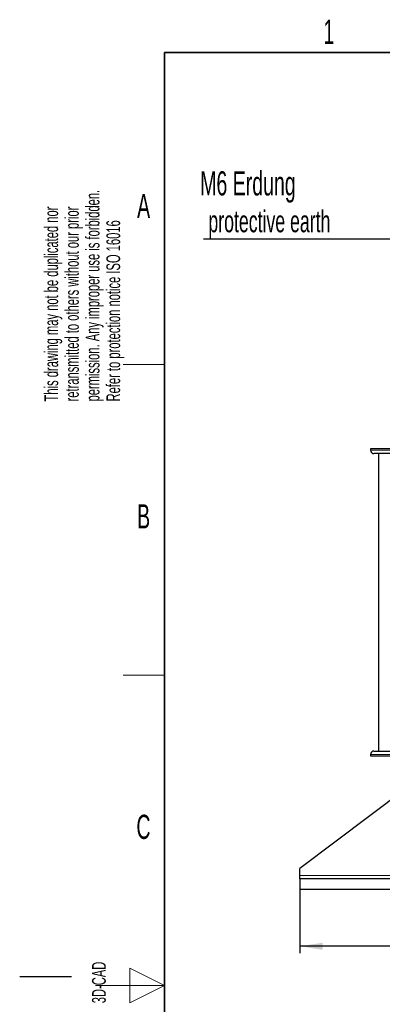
# Model space of a CAD drawing. Header units: millimetres. Extents: x 5 to 418, y 2 to 292.
# Tile 9 of 39: x 5 to 58, y 145 to 287. Entities that reach past the tile are written whole.
import ezdxf

# ---------------------------------------------------------------- set-up
doc = ezdxf.new("R2010")
doc.units = ezdxf.units.MM
doc.layers.add('SLD-0', color=7, linetype='Continuous')
doc.styles.add('SLDTEXTSTYLE0', font='TXT', dxfattribs={"width": 0.605})
doc.dimstyles.new('SLDDIMSTYLE0', dxfattribs={"dimtxt": 3.5, "dimasz": 3.302, "dimexe": 0, "dimexo": 0.0625, "dimgap": 0.875, "dimtad": 1, "dimlfac": 2, "dimrnd": 1e-09, "dimzin": 12, "dimdsep": 46, "dimtxsty": 'SLDTEXTSTYLE0', "dimsah": 1, "dimcen": 0.09, "dimadec": 0, "dimazin": 3, "dimtfac": 1, "dimtofl": 0, "dimtmove": 0, "dimatfit": 3, "dimfxl": 1, "dimfrac": 2, "dimtolj": 1, "dimtzin": 12, "dimarcsym": 0})

# ---------------------------------------------------------------- blocks, each defined once
blk = doc.blocks.new('SW_NOTE_0_1')
at = {"layer": 'SLD-0', "color": 0, "char_height": 2, "attachment_point": 1, "rotation": 90, "style": 'SLDTEXTSTYLE0'}
for s, insert in [('permission. Any improper use is forbidden.', (3.42, 0)), ('retransmitted to others without our prior', (0.42, 0)), ('This drawing may not be duplicated nor', (-2.58, 0)), ('Refer to protection notice ISO 16016', (6.42, 0))]:
    blk.add_mtext(s, dxfattribs=dict(at, insert=insert))
blk = doc.blocks.new('_D_2')
at = {"layer": 'SLD-0'}
for p, q in [((45.64, 161.19), (45.64, 151.94)), ((155.14, 161.19), (155.14, 151.94)), ((155.14, 152.94), (45.64, 152.94))]:
    blk.add_line(p, q, dxfattribs=at)
for points in [[(45.64, 152.94), (48.95, 152.43), (48.95, 153.45)], [(155.14, 152.94), (151.84, 153.45), (151.84, 152.43)]]:
    blk.add_solid(points, dxfattribs=at)
at = {"layer": 'SLD-0', "insert": (96.38, 157.45), "char_height": 3.5, "attachment_point": 1, "style": 'SLDTEXTSTYLE0'}
blk.add_mtext('219', dxfattribs=at)
blk = doc.blocks.new('SW_NOTE_0_16')
at = {"layer": 'SLD-0', "color": 0}
blk.add_line((-30.44, 0), (0, 0), dxfattribs=at)
at = {"layer": 'SLD-0', "color": 0, "attachment_point": 1, "style": 'SLDTEXTSTYLE0'}
for s, insert, char_height in [('M6 Erdung', (-30.9, 9.79), 3.5), ('protective earth', (-29.71, 4.13), 3.175)]:
    blk.add_mtext(s, dxfattribs=dict(at, insert=insert, char_height=char_height))

msp = doc.modelspace()

# ---------------------------------------------------------------- linework, layer by layer
at = {"color": 7, "linetype": 'Continuous', "lineweight": 25}
for p, q in [((55.8944, 225.0428), (55.8944, 224.8428)), ((59.8944, 225.0428), (55.8944, 225.0428)), ((57.0819, 224.3428), (57.0819, 181.2428)), ((55.8944, 180.7428), (55.8944, 180.5428)), ((55.8944, 180.5428), (59.8944, 180.5428)), ((62.8944, 177.1928), (45.6444, 164.1928)), ((45.6444, 163.1928), (45.6444, 164.1928)), ((45.6444, 162.6928), (45.6444, 163.1928)), ((45.6444, 162.6928), (45.6444, 161.1928)), ((155.1444, 162.6928), (45.6444, 162.6928)), ((155.1444, 161.1928), (45.6444, 161.1928))]:
    msp.add_line(p, q, dxfattribs=at)
at = {"color": 7, "linetype": 'Continuous', "lineweight": 18}
for p, q in [((55.8944, 224.8428), (59.8944, 224.8428)), ((59.8944, 180.7428), (55.8944, 180.7428)), ((94.1232, 163.1928), (45.6444, 163.1928))]:
    msp.add_line(p, q, dxfattribs=at)
at = {"color": 7, "linetype": 'Continuous', "lineweight": 25}
for centre, start, end in [((56.3944, 224.8428), 180, 270), ((56.3944, 180.7428), 90, 180)]:
    msp.add_arc(centre, 0.5, start, end, dxfattribs=at)
for points, knots in [([(59.8944, 224.3428), (59.4541, 224.3428), (58.7768, 224.3428), (57.9619, 224.3428), (57.4012, 224.3428), (56.9495, 224.3428), (56.513, 224.3428), (56.4411, 224.3428), (56.3944, 224.3428)], [0, 0, 0, 0, 0.23945684, 0.36836066, 0.5, 0.63163934, 0.76054316, 1, 1, 1, 1]), ([(56.3944, 181.2428), (56.4411, 181.2428), (56.513, 181.2428), (56.9495, 181.2428), (57.4012, 181.2428), (57.9619, 181.2428), (58.7768, 181.2428), (59.4541, 181.2428), (59.8944, 181.2428)], [0, 0, 0, 0, 0.239456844, 0.36836066, 0.5, 0.63163934, 0.760543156, 1, 1, 1, 1])]:
    msp.add_open_spline(points, degree=3, knots=knots, dxfattribs=at)
at = {"layer": 'SLD-0', "lineweight": 35}
for p, q in [((408, 282.5), (26, 282.5)), ((26, 282.5), (26, 12))]:
    msp.add_line(p, q, dxfattribs=at)
at = {"layer": 'SLD-0', "lineweight": 18}
for p, q in [((20, 237.25), (26, 237.25)), ((20, 192.25), (26, 192.25)), ((26, 147.25), (21, 149.75)), ((21, 149.75), (21, 144.75)), ((16, 147.25), (26, 147.25)), ((21, 144.75), (26, 147.25))]:
    msp.add_line(p, q, dxfattribs=at)
at = {"layer": 'SLD-0'}
msp.add_line((12.5, 148.5), (5, 148.5), dxfattribs=at)

# ---------------------------------------------------------------- block references
for name, p in [('SW_NOTE_0_1', (11.1564, 231.9088)), ('SW_NOTE_0_16', (62.0889, 255.4769))]:
    msp.add_blockref(name, p, dxfattribs=at)

# ---------------------------------------------------------------- texts
at = {"layer": 'SLD-0', "char_height": 3.5, "attachment_point": 2, "style": 'SLDTEXTSTYLE0'}
for s, insert in [('1', (49.8527, 287.243)), ('A', (22.9816, 262.0011)), ('B', (22.9816, 217.0011)), ('C', (22.9597, 172.0011))]:
    msp.add_mtext(s, dxfattribs=dict(at, insert=insert))
at = {"layer": 'SLD-0', "insert": (15.4939, 144.6806), "char_height": 2, "attachment_point": 1, "rotation": 90, "style": 'SLDTEXTSTYLE0'}
msp.add_mtext('3D-CAD', dxfattribs=at)

# ---------------------------------------------------------------- dimensions: what is measured, and where the dimension line sits
at = {"layer": 'SLD-0'}
dim = msp.add_linear_dim(base=(45.6444, 152.9396), p1=(155.1444, 161.1928), p2=(45.6444, 161.1928), dimstyle='SLDDIMSTYLE0', dxfattribs=at)
dim.commit()
dim.dimension.update_dxf_attribs({"geometry": '_D_2', "text_midpoint": (100.3944, 152.9396), "dimtype": 160})

doc.saveas('drawing.dxf')
